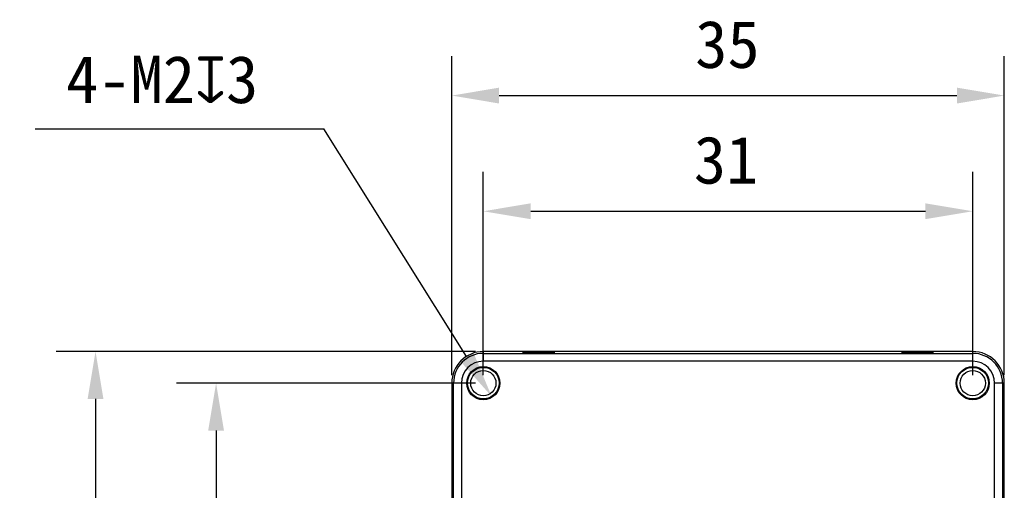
# Model space of a CAD drawing. Header units: millimetres. Extents: x 0 to 559, y 0 to 432.
# Tile 2 of 3: x 111 to 173, y 278 to 307. Entities that reach past the tile are written whole.
import ezdxf

# ---------------------------------------------------------------- set-up
doc = ezdxf.new("R2010")
doc.units = ezdxf.units.MM
doc.header["$LTSCALE"] = 30.734
doc.header["$PDMODE"] = 3
doc.header["$PDSIZE"] = 8
doc.layers.get('0').update_dxf_attribs({"linetype": 'CONTINUOUS'})
doc.layers.get('Defpoints').update_dxf_attribs({"linetype": 'CONTINUOUS'})
doc.layers.add('20_ALL_FEATURES', color=7, linetype='CONTINUOUS')
doc.layers.add('51__DRAFT_DIMS', color=7, linetype='CONTINUOUS')
doc.styles.get("Standard").update_dxf_attribs({"font": 'simfang.ttf'})
doc.dimstyles.new('DIMSTYLE_1', dxfattribs={"dimtxt": 3, "dimasz": 3, "dimexe": 2.5, "dimexo": 0.5, "dimgap": 0.75, "dimtad": 1, "dimdsep": 46, "dimtxsty": 'STANDARD', "dimblk": '_FILLED', "dimblk1": '_FILLED', "dimblk2": '_FILLED', "dimcen": 0.09, "dimclrt": 3, "dimazin": 2, "dimtp": 0.3, "dimtm": 0.3, "dimtfac": 1, "dimtofl": 0, "dimtmove": 0, "dimatfit": 3, "dimldrblk": '_FILLED', "dimfxl": 1, "dimtolj": 1, "dimarcsym": 0})
doc.dimstyles.new('DIMSTYLE_2', dxfattribs={"dimtxt": 3, "dimasz": 3, "dimexe": 2.5, "dimexo": 0.5, "dimtad": 1, "dimdsep": 46, "dimtxsty": 'STANDARD', "dimblk": '_FILLED', "dimblk1": '_FILLED', "dimblk2": '_FILLED', "dimcen": 0.09, "dimclrt": 3, "dimazin": 2, "dimtp": 0.1, "dimtm": 0.1, "dimtfac": 1, "dimtofl": 0, "dimtmove": 0, "dimatfit": 1, "dimldrblk": '_FILLED', "dimfxl": 1, "dimtolj": 1, "dimarcsym": 0})

# ---------------------------------------------------------------- blocks, each defined once
blk = doc.blocks.new('_FILLED')
at = {"color": 0, "linetype": 'ByBlock'}
blk.add_solid([(0, 0), (-1, 0.167), (-1, -0.167)], dxfattribs=at)
blk = doc.blocks.new('*D1')
at = {"layer": '51__DRAFT_DIMS', "color": 0, "lineweight": -2}
for p, q in [((140.394, 284.98), (140.394, 297.861)), ((171.394, 284.98), (171.394, 297.861)), ((143.394, 295.361), (168.394, 295.361))]:
    blk.add_line(p, q, dxfattribs=at)
at = {"layer": 'Defpoints', "color": 0}
for p in [(171.394, 295.361), (140.394, 284.48), (171.394, 284.48)]:
    blk.add_point(p, dxfattribs=at)
at = {"layer": '51__DRAFT_DIMS', "color": 0, "linetype": 'ByBlock', "lineweight": -2, "xscale": 3, "yscale": 3, "zscale": 3, "rotation": 180}
blk.add_blockref('_FILLED', (140.394, 295.361), dxfattribs=at)
at = {"layer": '51__DRAFT_DIMS', "color": 0, "linetype": 'ByBlock', "lineweight": -2, "xscale": 3, "yscale": 3, "zscale": 3}
blk.add_blockref('_FILLED', (171.394, 295.361), dxfattribs=at)
at = {"layer": '51__DRAFT_DIMS', "color": 3, "insert": (155.768, 300.111), "char_height": 3, "attachment_point": 2, "line_spacing_factor": 0.9}
blk.add_mtext('\\A1;31', dxfattribs=at)
blk = doc.blocks.new('*D2')
at = {"layer": '51__DRAFT_DIMS', "color": 0, "lineweight": -2}
for p in [(112, 300.582), (139.331, 286.174)]:
    blk.add_line(p, (130.291, 300.582), dxfattribs=at)
at = {"layer": 'Defpoints', "color": 0}
for p in [(139.862, 285.327), (140.925, 283.633)]:
    blk.add_point(p, dxfattribs=at)
at = {"layer": '51__DRAFT_DIMS', "color": 0, "linetype": 'ByBlock', "lineweight": -2, "xscale": 3, "yscale": 3, "zscale": 3, "rotation": 302.104862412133}
blk.add_blockref('_FILLED', (140.925, 283.633), dxfattribs=at)
at = {"layer": '51__DRAFT_DIMS', "color": 3, "insert": (126.14, 305.207), "char_height": 3, "attachment_point": 3, "line_spacing_factor": 0.9}
blk.add_mtext('\\A1;{4-M2{\\fgdt;x}3}', dxfattribs=at)
blk = doc.blocks.new('*D3')
at = {"layer": '51__DRAFT_DIMS', "color": 0, "lineweight": -2}
for p, q in [((138.394, 284.98), (138.394, 305.184)), ((173.394, 284.98), (173.394, 305.184)), ((141.394, 302.684), (170.394, 302.684))]:
    blk.add_line(p, q, dxfattribs=at)
at = {"layer": 'Defpoints', "color": 0}
for p in [(173.394, 302.684), (138.394, 284.48), (173.394, 284.48)]:
    blk.add_point(p, dxfattribs=at)
at = {"layer": '51__DRAFT_DIMS', "color": 0, "linetype": 'ByBlock', "lineweight": -2, "xscale": 3, "yscale": 3, "zscale": 3, "rotation": 180}
blk.add_blockref('_FILLED', (138.394, 302.684), dxfattribs=at)
at = {"layer": '51__DRAFT_DIMS', "color": 0, "linetype": 'ByBlock', "lineweight": -2, "xscale": 3, "yscale": 3, "zscale": 3}
blk.add_blockref('_FILLED', (173.394, 302.684), dxfattribs=at)
at = {"layer": '51__DRAFT_DIMS', "color": 3, "insert": (155.856, 307.434), "char_height": 3, "attachment_point": 2, "line_spacing_factor": 0.9}
blk.add_mtext('\\A1;35', dxfattribs=at)
blk = doc.blocks.new('*D4')
at = {"layer": '51__DRAFT_DIMS', "color": 0, "lineweight": -2}
for p, q in [((139.894, 286.48), (113.331, 286.48)), ((115.831, 283.48), (115.831, 254.48)), ((139.894, 251.48), (113.331, 251.48))]:
    blk.add_line(p, q, dxfattribs=at)
at = {"layer": 'Defpoints', "color": 0}
for p in [(140.394, 286.48), (115.831, 251.48), (140.394, 251.48)]:
    blk.add_point(p, dxfattribs=at)
at = {"layer": '51__DRAFT_DIMS', "color": 0, "linetype": 'ByBlock', "lineweight": -2, "xscale": 3, "yscale": 3, "zscale": 3}
for p, rotation in [((115.831, 286.48), 90), ((115.831, 251.48), 270)]:
    blk.add_blockref('_FILLED', p, dxfattribs=dict(at, rotation=rotation))
at = {"layer": '51__DRAFT_DIMS', "color": 3, "insert": (111.081, 268.942), "char_height": 3, "attachment_point": 2, "rotation": 90, "line_spacing_factor": 0.9}
blk.add_mtext('\\A1;35', dxfattribs=at)
blk = doc.blocks.new('*D5')
at = {"layer": '51__DRAFT_DIMS', "color": 0, "lineweight": -2}
for p, q in [((139.894, 284.48), (120.968, 284.48)), ((123.468, 281.48), (123.468, 256.48)), ((139.894, 253.48), (120.968, 253.48))]:
    blk.add_line(p, q, dxfattribs=at)
at = {"layer": 'Defpoints', "color": 0}
for p in [(140.394, 284.48), (123.468, 253.48), (140.394, 253.48)]:
    blk.add_point(p, dxfattribs=at)
at = {"layer": '51__DRAFT_DIMS', "color": 0, "linetype": 'ByBlock', "lineweight": -2, "xscale": 3, "yscale": 3, "zscale": 3}
for p, rotation in [((123.468, 284.48), 90), ((123.468, 253.48), 270)]:
    blk.add_blockref('_FILLED', p, dxfattribs=dict(at, rotation=rotation))
at = {"layer": '51__DRAFT_DIMS', "color": 3, "insert": (118.718, 268.854), "char_height": 3, "attachment_point": 2, "rotation": 90, "line_spacing_factor": 0.9}
blk.add_mtext('\\A1;31', dxfattribs=at)

msp = doc.modelspace()

# ---------------------------------------------------------------- linework, layer by layer
at = {"layer": '20_ALL_FEATURES'}
for p, q in [((140.394, 286.48), (140.394, 285.866)), ((171.394, 286.48), (140.394, 286.48)), ((140.394, 286.366), (171.394, 286.366)), ((142.909, 286.406), (142.89, 286.405)), ((142.894, 286.401), (142.894, 286.398)), ((144.882, 286.397), (144.9, 286.398)), ((144.894, 286.398), (144.894, 286.401)), ((166.909, 286.406), (166.89, 286.405)), ((166.894, 286.398), (166.894, 286.401)), ((168.882, 286.397), (168.9, 286.398)), ((168.894, 286.401), (168.894, 286.398)), ((171.394, 285.866), (171.394, 286.48)), ((171.394, 285.866), (140.394, 285.866)), ((138.394, 284.48), (138.394, 253.48)), ((139.007, 284.48), (138.394, 284.48)), ((138.507, 253.48), (138.507, 284.48)), ((139.007, 284.48), (139.007, 253.48)), ((173.394, 284.48), (172.78, 284.48)), ((172.78, 253.48), (172.78, 284.48)), ((173.28, 284.48), (173.28, 253.48)), ((173.394, 253.48), (173.394, 284.48)), ((138.472, 281.98), (138.476, 281.98)), ((138.477, 281.968), (138.475, 281.985)), ((173.315, 281.98), (173.312, 281.98)), ((173.32, 281.965), (173.319, 281.984)), ((138.467, 279.995), (138.469, 279.976)), ((138.476, 279.98), (138.472, 279.98)), ((173.311, 279.992), (173.312, 279.974)), ((173.312, 279.98), (173.315, 279.98))]:
    msp.add_line(p, q, dxfattribs=at)
for centre, radius in [((140.394, 284.48), 1.05), ((140.394, 284.48), 1), ((140.394, 284.48), 0.8), ((171.394, 284.48), 1.05), ((171.394, 284.48), 1), ((171.394, 284.48), 0.8)]:
    msp.add_circle(centre, radius, dxfattribs=at)
for centre, radius, start, end in [((140.394, 284.48), 2, 90, 180), ((140.394, 284.48), 1.886, 90, 180), ((142.953, 287.122), 0.727, 265.48118, 266.23481), ((144.827, 285.582), 0.826, 85.68692, 86.39407), ((166.953, 287.122), 0.727, 265.48118, 266.23481), ((168.827, 285.582), 0.826, 85.68692, 86.39407), ((171.394, 284.48), 2, 0, 90), ((171.394, 284.48), 1.886, 0, 90), ((140.394, 284.48), 1.386, 90, 180), ((171.394, 284.48), 1.386, 0, 90), ((139.292, 281.913), 0.826, 175.68692, 176.39407), ((174.036, 281.92), 0.727, 175.48118, 176.23481), ((137.752, 280.039), 0.727, 355.48118, 356.23481), ((172.496, 280.046), 0.826, 355.68692, 356.39407)]:
    msp.add_arc(centre, radius, start, end, dxfattribs=at)
for points, knots in [([(142.89, 286.405), (142.887, 286.405), (142.883, 286.404), (142.879, 286.403), (142.876, 286.403), (142.874, 286.403), (142.873, 286.402), (142.872, 286.402), (142.872, 286.401), (142.872, 286.401)], [0, 0, 0, 0, 0.452835, 0.626326, 0.764507, 0.867683, 0.936699, 0.974572, 1, 1, 1, 1]), ([(142.872, 286.401), (142.873, 286.401), (142.875, 286.4), (142.88, 286.399), (142.887, 286.398), (142.893, 286.398), (142.896, 286.398)], [0, 0, 0, 0, 0.096693, 0.294414, 0.595556, 1, 1, 1, 1]), ([(144.894, 286.401), (144.894, 286.402), (144.892, 286.402), (144.888, 286.403), (144.882, 286.404), (144.874, 286.405), (144.863, 286.405), (144.85, 286.406), (144.835, 286.407), (144.81, 286.408), (144.773, 286.41), (144.723, 286.411), (144.664, 286.412), (144.599, 286.414), (144.526, 286.415), (144.448, 286.416), (144.364, 286.417), (144.244, 286.418), (144.086, 286.418), (143.894, 286.419), (143.701, 286.418), (143.544, 286.418), (143.424, 286.417), (143.34, 286.416), (143.261, 286.415), (143.189, 286.414), (143.123, 286.412), (143.065, 286.411), (143.015, 286.41), (142.978, 286.408), (142.953, 286.407), (142.938, 286.406), (142.925, 286.405), (142.914, 286.405), (142.906, 286.404), (142.899, 286.403), (142.896, 286.402), (142.894, 286.402), (142.894, 286.401)], [0, 0, 0, 0, 0.000739, 0.002592, 0.005624, 0.009837, 0.015226, 0.021779, 0.029482, 0.038316, 0.059293, 0.08451, 0.113726, 0.14666, 0.182996, 0.222383, 0.264444, 0.308774, 0.402514, 0.5, 0.597486, 0.691226, 0.735555, 0.777616, 0.817004, 0.85334, 0.886274, 0.91549, 0.940707, 0.961684, 0.970518, 0.978221, 0.984774, 0.990163, 0.994376, 0.997408, 0.999261, 1, 1, 1, 1]), ([(142.894, 286.401), (142.894, 286.401), (142.896, 286.4), (142.899, 286.399), (142.906, 286.398), (142.914, 286.398), (142.925, 286.397), (142.938, 286.396), (142.953, 286.395), (142.978, 286.394), (143.015, 286.393), (143.065, 286.391), (143.123, 286.39), (143.189, 286.389), (143.261, 286.388), (143.34, 286.387), (143.424, 286.386), (143.544, 286.385), (143.701, 286.384), (143.829, 286.384), (143.894, 286.384)], [0, 0, 0, 0, 0.001478, 0.005185, 0.011248, 0.019675, 0.030452, 0.043559, 0.058964, 0.076632, 0.118585, 0.16902, 0.227452, 0.29332, 0.365991, 0.444766, 0.528889, 0.617548, 0.805027, 1, 1, 1, 1]), ([(142.906, 286.397), (142.924, 286.396), (142.97, 286.394), (143.05, 286.391), (143.153, 286.389), (143.327, 286.386), (143.576, 286.384), (143.784, 286.384), (143.894, 286.384)], [0, 0, 0, 0, 0.056405, 0.138193, 0.243176, 0.368533, 0.666419, 1, 1, 1, 1]), ([(143.894, 286.384), (143.959, 286.384), (144.086, 286.384), (144.244, 286.385), (144.364, 286.386), (144.448, 286.387), (144.526, 286.388), (144.599, 286.389), (144.664, 286.39), (144.723, 286.391), (144.773, 286.393), (144.81, 286.394), (144.835, 286.395), (144.85, 286.396), (144.863, 286.397), (144.874, 286.398), (144.882, 286.398), (144.888, 286.399), (144.892, 286.4), (144.894, 286.401), (144.894, 286.401)], [0, 0, 0, 0, 0.194972, 0.382451, 0.471111, 0.555233, 0.634008, 0.70668, 0.772548, 0.83098, 0.881414, 0.923368, 0.941036, 0.956441, 0.969548, 0.980325, 0.988752, 0.994815, 0.998522, 1, 1, 1, 1]), ([(143.894, 286.384), (144.004, 286.384), (144.212, 286.384), (144.461, 286.386), (144.635, 286.389), (144.738, 286.391), (144.818, 286.394), (144.864, 286.396), (144.882, 286.397)], [0, 0, 0, 0, 0.33358, 0.631466, 0.756823, 0.861806, 0.943594, 1, 1, 1, 1]), ([(144.915, 286.401), (144.915, 286.401), (144.915, 286.402), (144.915, 286.402), (144.914, 286.402), (144.912, 286.403), (144.91, 286.403), (144.906, 286.404), (144.901, 286.404), (144.896, 286.405), (144.891, 286.405), (144.889, 286.405)], [0, 0, 0, 0, 0.020355, 0.035892, 0.058821, 0.129308, 0.234009, 0.373445, 0.547662, 0.756561, 1, 1, 1, 1]), ([(144.9, 286.398), (144.902, 286.399), (144.905, 286.399), (144.91, 286.4), (144.913, 286.4), (144.915, 286.401), (144.915, 286.401)], [0, 0, 0, 0, 0.397574, 0.69598, 0.89577, 1, 1, 1, 1]), ([(166.89, 286.405), (166.887, 286.405), (166.883, 286.404), (166.879, 286.403), (166.876, 286.403), (166.874, 286.403), (166.873, 286.402), (166.872, 286.402), (166.872, 286.401), (166.872, 286.401)], [0, 0, 0, 0, 0.452835, 0.626326, 0.764507, 0.867683, 0.936699, 0.974572, 1, 1, 1, 1]), ([(166.872, 286.401), (166.873, 286.401), (166.875, 286.4), (166.88, 286.399), (166.887, 286.398), (166.893, 286.398), (166.896, 286.398)], [0, 0, 0, 0, 0.096693, 0.294414, 0.595556, 1, 1, 1, 1]), ([(168.894, 286.401), (168.894, 286.402), (168.892, 286.402), (168.888, 286.403), (168.882, 286.404), (168.874, 286.405), (168.863, 286.405), (168.85, 286.406), (168.835, 286.407), (168.81, 286.408), (168.773, 286.41), (168.723, 286.411), (168.664, 286.412), (168.599, 286.414), (168.526, 286.415), (168.448, 286.416), (168.364, 286.417), (168.244, 286.418), (168.086, 286.418), (167.894, 286.419), (167.701, 286.418), (167.544, 286.418), (167.424, 286.417), (167.34, 286.416), (167.261, 286.415), (167.189, 286.414), (167.123, 286.412), (167.065, 286.411), (167.015, 286.41), (166.978, 286.408), (166.953, 286.407), (166.938, 286.406), (166.925, 286.405), (166.914, 286.405), (166.906, 286.404), (166.899, 286.403), (166.896, 286.402), (166.894, 286.402), (166.894, 286.401)], [0, 0, 0, 0, 0.000739, 0.002592, 0.005624, 0.009837, 0.015226, 0.021779, 0.029482, 0.038316, 0.059293, 0.08451, 0.113726, 0.14666, 0.182996, 0.222383, 0.264444, 0.308774, 0.402514, 0.5, 0.597486, 0.691226, 0.735555, 0.777616, 0.817004, 0.85334, 0.886274, 0.91549, 0.940707, 0.961684, 0.970518, 0.978221, 0.984774, 0.990163, 0.994376, 0.997408, 0.999261, 1, 1, 1, 1]), ([(166.894, 286.401), (166.894, 286.401), (166.896, 286.4), (166.899, 286.399), (166.906, 286.398), (166.914, 286.398), (166.925, 286.397), (166.938, 286.396), (166.953, 286.395), (166.978, 286.394), (167.015, 286.393), (167.065, 286.391), (167.123, 286.39), (167.189, 286.389), (167.261, 286.388), (167.34, 286.387), (167.424, 286.386), (167.544, 286.385), (167.701, 286.384), (167.829, 286.384), (167.894, 286.384)], [0, 0, 0, 0, 0.001478, 0.005185, 0.011248, 0.019675, 0.030452, 0.043559, 0.058964, 0.076632, 0.118585, 0.16902, 0.227452, 0.29332, 0.365991, 0.444766, 0.528889, 0.617548, 0.805027, 1, 1, 1, 1]), ([(166.906, 286.397), (166.924, 286.396), (166.97, 286.394), (167.05, 286.391), (167.153, 286.389), (167.327, 286.386), (167.576, 286.384), (167.784, 286.384), (167.894, 286.384)], [0, 0, 0, 0, 0.056405, 0.138193, 0.243176, 0.368533, 0.666419, 1, 1, 1, 1]), ([(167.894, 286.384), (167.959, 286.384), (168.086, 286.384), (168.244, 286.385), (168.364, 286.386), (168.448, 286.387), (168.526, 286.388), (168.599, 286.389), (168.664, 286.39), (168.723, 286.391), (168.773, 286.393), (168.81, 286.394), (168.835, 286.395), (168.85, 286.396), (168.863, 286.397), (168.874, 286.398), (168.882, 286.398), (168.888, 286.399), (168.892, 286.4), (168.894, 286.401), (168.894, 286.401)], [0, 0, 0, 0, 0.194972, 0.382451, 0.471111, 0.555233, 0.634008, 0.70668, 0.772548, 0.83098, 0.881414, 0.923368, 0.941036, 0.956441, 0.969548, 0.980325, 0.988752, 0.994815, 0.998522, 1, 1, 1, 1]), ([(167.894, 286.384), (168.004, 286.384), (168.212, 286.384), (168.461, 286.386), (168.635, 286.389), (168.738, 286.391), (168.818, 286.394), (168.864, 286.396), (168.882, 286.397)], [0, 0, 0, 0, 0.33358, 0.631466, 0.756823, 0.861806, 0.943594, 1, 1, 1, 1]), ([(168.915, 286.401), (168.915, 286.401), (168.915, 286.402), (168.915, 286.402), (168.914, 286.402), (168.912, 286.403), (168.91, 286.403), (168.906, 286.404), (168.901, 286.404), (168.896, 286.405), (168.891, 286.405), (168.889, 286.405)], [0, 0, 0, 0, 0.020355, 0.035892, 0.058821, 0.129308, 0.234009, 0.373445, 0.547662, 0.756561, 1, 1, 1, 1]), ([(168.9, 286.398), (168.902, 286.399), (168.905, 286.399), (168.91, 286.4), (168.913, 286.4), (168.915, 286.401), (168.915, 286.401)], [0, 0, 0, 0, 0.397574, 0.69598, 0.89577, 1, 1, 1, 1]), ([(138.472, 281.98), (138.472, 281.98), (138.471, 281.977), (138.471, 281.974), (138.47, 281.968), (138.469, 281.96), (138.468, 281.949), (138.467, 281.936), (138.466, 281.921), (138.465, 281.896), (138.464, 281.859), (138.463, 281.809), (138.461, 281.75), (138.46, 281.685), (138.459, 281.612), (138.458, 281.534), (138.457, 281.45), (138.456, 281.329), (138.455, 281.172), (138.455, 280.98), (138.455, 280.787), (138.456, 280.63), (138.457, 280.51), (138.458, 280.426), (138.459, 280.347), (138.46, 280.275), (138.461, 280.209), (138.463, 280.151), (138.464, 280.101), (138.465, 280.064), (138.466, 280.039), (138.467, 280.024), (138.468, 280.01), (138.469, 280), (138.47, 279.991), (138.471, 279.985), (138.471, 279.982), (138.472, 279.98), (138.472, 279.98)], [0, 0, 0, 0, 0.000739, 0.002592, 0.005624, 0.009837, 0.015226, 0.021779, 0.029482, 0.038316, 0.059293, 0.08451, 0.113726, 0.14666, 0.182996, 0.222383, 0.264444, 0.308774, 0.402514, 0.5, 0.597486, 0.691226, 0.735555, 0.777616, 0.817004, 0.85334, 0.886274, 0.91549, 0.940707, 0.961684, 0.970518, 0.978221, 0.984774, 0.990163, 0.994376, 0.997408, 0.999261, 1, 1, 1, 1]), ([(138.472, 282.001), (138.472, 282.001), (138.472, 282.001), (138.472, 282.001), (138.471, 282), (138.471, 281.998), (138.47, 281.995), (138.47, 281.992), (138.469, 281.987), (138.469, 281.981), (138.468, 281.977), (138.468, 281.975)], [0, 0, 0, 0, 0.020355, 0.035892, 0.058821, 0.129307, 0.234009, 0.373445, 0.547662, 0.756561, 1, 1, 1, 1]), ([(138.475, 281.985), (138.475, 281.988), (138.475, 281.991), (138.474, 281.996), (138.473, 281.999), (138.473, 282.001), (138.472, 282.001)], [0, 0, 0, 0, 0.397574, 0.69598, 0.89577, 1, 1, 1, 1]), ([(138.49, 280.98), (138.49, 281.09), (138.489, 281.298), (138.487, 281.547), (138.484, 281.721), (138.482, 281.824), (138.48, 281.904), (138.478, 281.949), (138.477, 281.968)], [0, 0, 0, 0, 0.33358, 0.631466, 0.756823, 0.861806, 0.943594, 1, 1, 1, 1]), ([(173.311, 281.968), (173.31, 281.949), (173.308, 281.904), (173.305, 281.824), (173.303, 281.721), (173.301, 281.547), (173.298, 281.298), (173.298, 281.09), (173.298, 280.98)], [0, 0, 0, 0, 0.056405, 0.138193, 0.243176, 0.368533, 0.666419, 1, 1, 1, 1]), ([(173.315, 282.001), (173.315, 282.001), (173.314, 281.998), (173.313, 281.994), (173.313, 281.986), (173.312, 281.981), (173.312, 281.977)], [0, 0, 0, 0, 0.096693, 0.294414, 0.595556, 1, 1, 1, 1]), ([(173.319, 281.984), (173.319, 281.986), (173.318, 281.99), (173.318, 281.995), (173.317, 281.997), (173.317, 281.999), (173.316, 282.001), (173.316, 282.001), (173.315, 282.001), (173.315, 282.001)], [0, 0, 0, 0, 0.452835, 0.626326, 0.764507, 0.867683, 0.936699, 0.974572, 1, 1, 1, 1]), ([(173.315, 279.98), (173.316, 279.98), (173.316, 279.982), (173.317, 279.985), (173.318, 279.991), (173.319, 280), (173.32, 280.01), (173.32, 280.024), (173.321, 280.039), (173.322, 280.064), (173.324, 280.101), (173.325, 280.151), (173.326, 280.209), (173.328, 280.275), (173.329, 280.347), (173.33, 280.426), (173.331, 280.51), (173.332, 280.63), (173.333, 280.787), (173.333, 280.98), (173.333, 281.172), (173.332, 281.329), (173.331, 281.45), (173.33, 281.534), (173.329, 281.612), (173.328, 281.685), (173.326, 281.75), (173.325, 281.809), (173.324, 281.859), (173.322, 281.896), (173.321, 281.921), (173.32, 281.936), (173.32, 281.949), (173.319, 281.96), (173.318, 281.968), (173.317, 281.974), (173.316, 281.977), (173.316, 281.98), (173.315, 281.98)], [0, 0, 0, 0, 0.000739, 0.002592, 0.005624, 0.009837, 0.015226, 0.021779, 0.029482, 0.038316, 0.059293, 0.08451, 0.113726, 0.14666, 0.182996, 0.222383, 0.264444, 0.308774, 0.402514, 0.5, 0.597486, 0.691226, 0.735555, 0.777616, 0.817004, 0.85334, 0.886274, 0.91549, 0.940707, 0.961684, 0.970518, 0.978221, 0.984774, 0.990163, 0.994376, 0.997408, 0.999261, 1, 1, 1, 1]), ([(138.477, 279.992), (138.478, 280.01), (138.48, 280.056), (138.482, 280.136), (138.484, 280.238), (138.487, 280.412), (138.489, 280.662), (138.49, 280.87), (138.49, 280.98)], [0, 0, 0, 0, 0.056405, 0.138193, 0.243176, 0.368533, 0.666419, 1, 1, 1, 1]), ([(173.298, 280.98), (173.298, 280.87), (173.298, 280.662), (173.301, 280.412), (173.303, 280.238), (173.305, 280.136), (173.308, 280.056), (173.31, 280.01), (173.311, 279.992)], [0, 0, 0, 0, 0.33358, 0.631466, 0.756823, 0.861806, 0.943594, 1, 1, 1, 1]), ([(138.469, 279.976), (138.469, 279.973), (138.469, 279.969), (138.47, 279.964), (138.471, 279.962), (138.471, 279.96), (138.471, 279.959), (138.472, 279.958), (138.472, 279.958), (138.472, 279.958)], [0, 0, 0, 0, 0.452835, 0.626326, 0.764507, 0.867683, 0.936699, 0.974572, 1, 1, 1, 1]), ([(138.472, 279.958), (138.473, 279.959), (138.473, 279.961), (138.474, 279.966), (138.475, 279.973), (138.476, 279.979), (138.476, 279.982)], [0, 0, 0, 0, 0.096692, 0.294413, 0.595555, 1, 1, 1, 1]), ([(173.312, 279.974), (173.313, 279.972), (173.313, 279.968), (173.314, 279.963), (173.314, 279.96), (173.315, 279.959), (173.315, 279.958)], [0, 0, 0, 0, 0.397574, 0.69598, 0.89577, 1, 1, 1, 1]), ([(173.315, 279.958), (173.315, 279.958), (173.316, 279.958), (173.316, 279.959), (173.317, 279.959), (173.317, 279.961), (173.318, 279.964), (173.318, 279.968), (173.319, 279.972), (173.319, 279.978), (173.319, 279.982), (173.32, 279.984)], [0, 0, 0, 0, 0.020355, 0.035892, 0.058821, 0.129308, 0.234009, 0.373445, 0.547662, 0.756561, 1, 1, 1, 1])]:
    msp.add_open_spline(points, degree=3, knots=knots, dxfattribs=at)

# ---------------------------------------------------------------- dimensions: what is measured, and where the dimension line sits
at = {"layer": '51__DRAFT_DIMS'}
for base, p1, p2, picture, middle in [((173.394, 302.684), (138.394, 284.48), (173.394, 284.48), '*D3', (155.856, 302.684)), ((171.394, 295.361), (140.394, 284.48), (171.394, 284.48), '*D1', (155.768, 295.361))]:
    dim = msp.add_linear_dim(base=base, p1=p1, p2=p2, dimstyle='DIMSTYLE_1', override={"dimtxsty": 'STANDARD'}, dxfattribs=at)
    dim.commit()
    dim.dimension.update_dxf_attribs({"geometry": picture, "text_midpoint": middle, "dimtype": 160})
dim = msp.add_diameter_dim_2p(p1=(139.862, 285.327), p2=(140.925, 283.633), text='{4-M<>{\\fgdt;x}3}', dimstyle='DIMSTYLE_2', override={"dimtih": 1, "dimtoh": 1, "dimpost": '<>'}, dxfattribs=at)
dim.commit()
dim.dimension.update_dxf_attribs({"geometry": '*D2', "text_midpoint": (119.07, 300.582), "dimtype": 163})
for base, p1, p2, picture, middle in [((115.831, 251.48), (140.394, 286.48), (140.394, 251.48), '*D4', (115.831, 268.942)), ((123.468, 253.48), (140.394, 284.48), (140.394, 253.48), '*D5', (123.468, 268.854))]:
    dim = msp.add_linear_dim(base=base, p1=p1, p2=p2, angle=270, dimstyle='DIMSTYLE_1', override={"dimtxsty": 'STANDARD'}, dxfattribs=at)
    dim.commit()
    dim.dimension.update_dxf_attribs({"geometry": picture, "text_midpoint": middle, "dimtype": 160})

doc.saveas('drawing.dxf')
